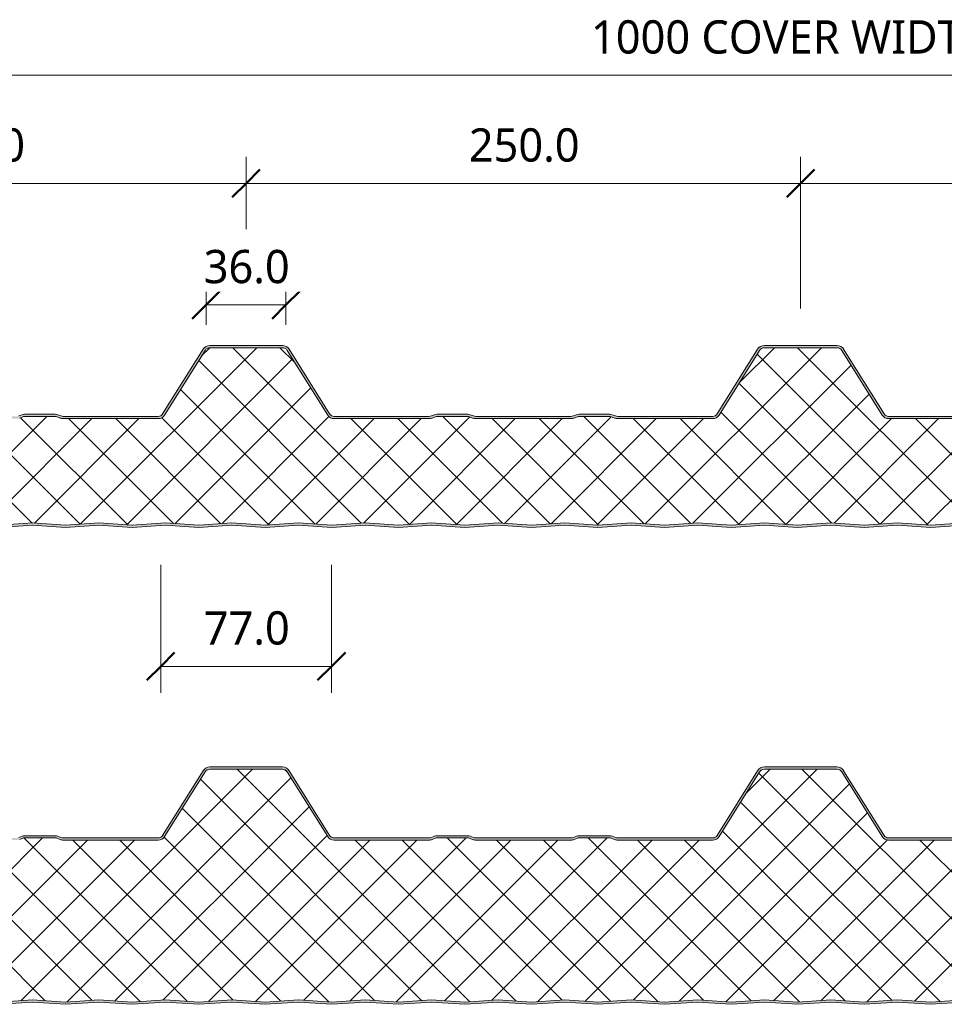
# Model space of a CAD drawing. Header units: millimetres. Extents: x 2057 to 5949, y -2344 to 1333.
# Tile 3 of 8: x 4850 to 5267, y -1706 to -1262. Entities that reach past the tile are written whole.
import ezdxf

# ---------------------------------------------------------------- set-up
doc = ezdxf.new("R2010")
doc.units = ezdxf.units.MM
for name, color, linetype, lineweight in [('A-ANNO-DIMS', 211, 'Continuous', 9), ('A-ANNO-DIMS-5', 211, 'Continuous', 9), ('A-DETL-GENF', 92, 'Continuous', 13)]:
    doc.layers.add(name, color=color, linetype=linetype, lineweight=lineweight)
doc.styles.add('Yu Gothic_2', font='Yu Gothic.ttf', dxfattribs={"height": 15})
doc.dimstyles.new('Diagonal', dxfattribs={"dimscale": 304.8, "dimtxt": 17.413553, "dimasz": 0.04101, "dimexe": 0.03937, "dimexo": 0.024606, "dimgap": 0.024606, "dimtad": 1, "dimdec": 1, "dimrnd": 0.1, "dimzin": 0, "dimdsep": 46, "dimtxsty": 'Yu Gothic_2', "dimblk1": 'OBLIQUE', "dimblk2": 'OBLIQUE', "dimsah": 1, "dimcen": 0.09, "dimazin": 0, "dimtfac": 1, "dimtdec": 4, "dimtix": 1, "dimtmove": 0, "dimatfit": 3, "dimfxl": 1, "dimtvp": 1, "dimtfill": 1, "dimtolj": 1, "dimtzin": 0, "dimarcsym": 2})

# ---------------------------------------------------------------- blocks, each defined once
blk = doc.blocks.new('Metecno RFw 1000 - SATINLINE FINISH - RFw 1000 50mm - SATINLINE-4382377-ALL PANEL Copy 1 Copy 1')
at = {"layer": 'A-DETL-GENF'}
h = blk.add_hatch(color=256, dxfattribs=at)
h.paths.add_polyline_path([(971, 0), (986.09, 1), (1001.2, 0), (1018.6, 0.06), (1019, 0.2), (1019.27, 0.35), (1019.57, 0.63), (1019.82, 1.01), (1019.96, 1.43), (1020, 1.8), (1020, 5.96), (1019.9, 6.53), (1019.76, 6.86), (1019.48, 7.23), (1019, 7.58), (1015.22, 9.76), (1014.79, 9.94), (1014.32, 10), (1000.89, 10.04), (1000.6, 10.16), (1000.35, 10.35), (1000.15, 10.62), (1000.04, 10.89), (1000, 11.2), (1000, 13.2), (999.94, 13.67), (999.76, 14.1), (999.48, 14.47), (999, 14.8), (998.67, 14.94), (998.2, 15), (994, 15), (994, 14), (998.41, 13.97), (998.77, 13.76), (998.98, 13.41), (999, 13.2), (999, 11.2), (999.08, 10.63), (999.3, 10.1), (999.65, 9.64), (1000.1, 9.29), (1000.63, 9.07), (1001.2, 9), (1014.54, 9), (1018.77, 6.53), (1018.98, 6.17), (1019, 5.96), (1018.98, 1.61), (1018.8, 1.27), (1018.49, 1.05), (1018.12, 1), (1000.1, 1.06), (986, 2.01), (971, 1), (956, 2.01), (941, 1), (925.59, 1.98), (911, 1), (896, 2.01), (881, 1), (866, 2.01), (851, 1), (836, 2.01), (821, 1), (806, 2.01), (791, 1), (776, 2.01), (761, 1), (746, 2.01), (731, 1), (716, 2.01), (701, 1), (686, 2.01), (671, 1), (656, 2.01), (641, 1), (626, 2.01), (611, 1), (596, 2.01), (581, 1), (565.95, 2), (551, 1), (536, 2.01), (521, 1), (506, 2.01), (491, 1), (476, 2.01), (461, 1), (446, 2.01), (431, 1), (416, 2.01), (401, 1), (386, 2.01), (371, 1), (356, 2.01), (341, 1), (326, 2.01), (311, 1), (296, 2.01), (281, 1), (266, 2.01), (251, 1), (236, 2.01), (221, 1), (206, 2.01), (191, 1), (175.59, 1.98), (161, 1), (146, 2.01), (131, 1), (116, 2.01), (101, 1), (86, 2.01), (71, 1), (56, 2.01), (41.11, 1), (23.59, 1.03), (23.23, 1.23), (23.03, 1.59), (23, 1.8), (23, 9.3), (22.93, 9.87), (22.71, 10.4), (22.36, 10.86), (21.9, 11.21), (21.37, 11.43), (20.8, 11.5), (1.59, 11.53), (1.23, 11.73), (1.03, 12.09), (1, 12.3), (1.03, 13.41), (1.23, 13.77), (1.59, 13.97), (1.8, 14), (6, 14), (6, 15), (1.59, 14.97), (1.15, 14.86), (0.9, 14.76), (0.53, 14.47), (0.24, 14.1), (0.06, 13.67), (0, 13.2), (0, 12.3), (0.06, 11.83), (0.3, 11.32), (0.53, 11.03), (1, 10.7), (1.33, 10.56), (1.8, 10.5), (21.11, 10.46), (21.4, 10.34), (21.65, 10.15), (21.84, 9.9), (21.96, 9.61), (22, 9.17), (22, 1.8), (22.06, 1.33), (22.24, 0.9), (22.53, 0.53), (23, 0.2), (23.33, 0.06), (23.8, 0), (41.14, 0), (56.09, 1), (71.11, 0), (86.09, 1), (101, 0), (116.09, 1), (131.04, 0), (146.09, 1), (161, 0), (176.09, 1), (191.34, 0.02), (206.09, 1), (221, 0), (236.09, 1), (251.18, 0.01), (266.09, 1), (281, 0), (296.28, 0.98), (311.3, 0.02), (326.09, 1), (341, 0), (356.09, 1), (371.24, 0.01), (386.13, 0.99), (401, 0), (416.09, 1), (431.17, 0.01), (446.09, 1), (461, 0), (476.09, 1), (491, 0), (506.09, 1), (521.39, 0.02), (536.09, 1), (551.13, 0), (566.09, 1), (581.31, 0.02), (596.09, 1), (611.03, 0), (626.09, 1), (641.23, 0.01), (656.09, 1), (671, 0), (686.24, 0.99), (701, 0), (716.09, 1), (731, 0), (746.09, 1), (761.19, 0.01), (776.09, 1), (791, 0), (806.09, 1), (821, 0), (836.09, 1), (851, 0), (866.09, 1), (881.04, 0), (896.09, 1), (911, 0), (926.09, 1), (941.32, 0.02), (956.09, 1)])
h.paths.add_polyline_path([(922.71, 49), (923.56, 49.11), (924.36, 49.43), (925.05, 49.93), (925.59, 50.6), (943.83, 79.78), (944.25, 80.29), (944.77, 80.67), (945.38, 80.92), (946.04, 81), (978.71, 81), (979.36, 80.92), (979.97, 80.67), (980.5, 80.29), (980.91, 79.78), (999.15, 50.6), (1000, 51.13), (981.76, 80.31), (981.19, 81.01), (980.45, 81.55), (979.61, 81.89), (978.71, 82), (946.04, 82), (945.13, 81.89), (944.29, 81.55), (943.56, 81.01), (942.98, 80.31), (924.48, 50.81), (924.36, 50.66), (923.87, 50.3), (923.31, 50.08), (922.64, 50), (879.38, 50.05), (878.46, 50.36), (876.86, 50.95), (876.29, 51), (861.88, 50.95), (861.34, 50.79), (859.36, 50.05), (858.79, 50), (815.38, 50.05), (814.46, 50.36), (812.86, 50.95), (812.29, 51), (797.88, 50.95), (797.34, 50.79), (795.36, 50.05), (794.56, 50), (751.84, 50.02), (751.3, 50.13), (750.87, 50.3), (750.38, 50.66), (749.77, 51.5), (731.76, 80.31), (731.19, 81.01), (730.45, 81.55), (729.61, 81.89), (728.71, 82), (696.04, 82), (695.13, 81.89), (694.29, 81.55), (693.56, 81.01), (692.98, 80.31), (674.74, 51.13), (674.36, 50.66), (673.87, 50.3), (673.31, 50.08), (672.71, 50), (629.38, 50.05), (628.46, 50.36), (626.86, 50.95), (626.29, 51), (611.88, 50.95), (611.34, 50.79), (609.36, 50.05), (608.75, 50), (565.38, 50.05), (564.46, 50.36), (562.86, 50.95), (562.29, 51), (547.88, 50.95), (547.34, 50.79), (545.36, 50.05), (544.67, 50), (501.62, 50.05), (501.39, 50.09), (500.87, 50.3), (500.38, 50.66), (500, 51.13), (481.76, 80.31), (481.19, 81.01), (480.45, 81.55), (479.61, 81.89), (478.71, 82), (446.04, 82), (445.13, 81.89), (444.29, 81.55), (443.48, 80.92), (442.98, 80.31), (424.6, 50.95), (424.36, 50.66), (423.87, 50.3), (423.19, 50.06), (422.71, 50), (379.38, 50.05), (378.46, 50.36), (376.86, 50.95), (376.29, 51), (361.88, 50.95), (361.34, 50.79), (359.36, 50.05), (358.79, 50), (315.38, 50.05), (314.46, 50.36), (312.86, 50.95), (312.29, 51), (297.88, 50.95), (297.34, 50.79), (295.36, 50.05), (294.79, 50), (251.73, 50.04), (251.43, 50.08), (250.87, 50.3), (250.38, 50.66), (250, 51.13), (231.49, 80.65), (231.19, 81.01), (230.45, 81.55), (229.61, 81.89), (228.71, 82), (196.04, 82), (195.13, 81.89), (194.29, 81.55), (193.56, 81.01), (192.98, 80.31), (174.68, 51.05), (174.36, 50.66), (173.87, 50.3), (173.31, 50.08), (172.71, 50), (129.38, 50.05), (128.46, 50.36), (126.86, 50.95), (126.29, 51), (111.88, 50.95), (111.34, 50.79), (109.36, 50.05), (108.79, 50), (65.38, 50.05), (64.46, 50.36), (62.86, 50.95), (62.29, 51), (47.88, 50.95), (47.34, 50.79), (45.36, 50.05), (44.79, 50), (2.54, 50), (1.83, 50.12), (1.37, 50.3), (0.88, 50.66), (0.5, 51.13), (-17.74, 80.31), (-18.31, 81.01), (-19.05, 81.55), (-19.89, 81.89), (-20.79, 82), (-54.46, 82), (-55.37, 81.89), (-56.21, 81.55), (-56.94, 81.01), (-57.52, 80.31), (-62.52, 72.3), (-62.91, 72.49), (-63.34, 72.57), (-63.78, 72.55), (-64.19, 72.43), (-64.57, 72.21), (-64.88, 71.9), (-65.34, 71.16), (-65.48, 70.75), (-65.51, 70.32), (-65.44, 69.89), (-65.27, 69.49), (-65.01, 69.14), (-64.67, 68.87), (-67.52, 64.3), (-66.68, 63.77), (-63.29, 69.19), (-64.28, 69.83), (-64.47, 70.15), (-64.5, 70.51), (-64.37, 70.85), (-64.24, 70.99), (-64.07, 71.31), (-63.76, 71.52), (-63.4, 71.57), (-63.05, 71.46), (-62.2, 70.93), (-56.67, 79.78), (-56.25, 80.29), (-55.73, 80.67), (-55.12, 80.92), (-54.46, 81), (-20.79, 81), (-20.14, 80.92), (-19.53, 80.67), (-19, 80.29), (-18.59, 79.78), (-0.35, 50.6), (0.33, 49.83), (1, 49.38), (1.83, 49.09), (2.54, 49), (44.79, 49), (45.55, 49.07), (46.28, 49.29), (48.07, 50), (62.68, 50), (64.46, 49.29), (65.19, 49.07), (65.95, 49), (108.79, 49), (109.55, 49.07), (110.28, 49.29), (112.07, 50), (126.68, 50), (128.46, 49.29), (129.19, 49.07), (129.95, 49), (172.71, 49), (173.56, 49.11), (174.36, 49.43), (175.05, 49.93), (175.59, 50.6), (193.83, 79.78), (194.25, 80.29), (194.77, 80.67), (195.38, 80.92), (196.04, 81), (228.71, 81), (229.36, 80.92), (229.97, 80.67), (230.5, 80.29), (230.91, 79.78), (249.15, 50.6), (249.69, 49.93), (250.39, 49.43), (251.18, 49.11), (252.04, 49), (294.79, 49), (295.55, 49.07), (296.28, 49.29), (298.07, 50), (312.68, 50), (314.46, 49.29), (315.19, 49.07), (315.95, 49), (358.79, 49), (359.55, 49.07), (360.28, 49.29), (362.07, 50), (376.68, 50), (378.46, 49.29), (379.19, 49.07), (379.95, 49), (422.71, 49), (423.56, 49.11), (424.36, 49.43), (425.05, 49.93), (425.59, 50.6), (443.83, 79.78), (444.25, 80.29), (444.77, 80.67), (445.38, 80.92), (446.04, 81), (478.71, 81), (479.36, 80.92), (479.97, 80.67), (480.5, 80.29), (480.91, 79.78), (499.15, 50.6), (499.69, 49.93), (500.39, 49.43), (501.18, 49.11), (502.04, 49), (544.79, 49), (545.55, 49.07), (546.28, 49.29), (548.07, 50), (562.68, 50), (564.46, 49.29), (565.19, 49.07), (566, 49), (608.79, 49), (609.55, 49.07), (610.28, 49.29), (612.07, 50), (626.68, 50), (628.46, 49.29), (629.19, 49.07), (629.95, 49), (672.71, 49), (673.56, 49.11), (674.36, 49.43), (675.05, 49.93), (675.59, 50.6), (693.83, 79.78), (694.25, 80.29), (694.77, 80.67), (695.38, 80.92), (696.04, 81), (728.71, 81), (729.36, 80.92), (729.97, 80.67), (730.5, 80.29), (731, 79.64), (749.15, 50.6), (749.69, 49.93), (750.39, 49.43), (751.18, 49.11), (752.04, 49), (794.79, 49), (795.55, 49.07), (796.28, 49.29), (798.07, 50), (812.68, 50), (814.46, 49.29), (815.19, 49.07), (815.95, 49), (858.79, 49), (859.55, 49.07), (860.28, 49.29), (862.07, 50), (876.68, 50), (878.46, 49.29), (879.19, 49.07), (879.95, 49), (911, 49)])
h = blk.add_hatch(dxfattribs=at)
h.set_pattern_fill('FP_2', color=256, style=0, pattern_type=2)
h.set_pattern_definition([(45, (3296.831, 1490.906), (-10.6066, 10.6066), []), (135, (3296.831, 1490.906), (-10.6066, -10.6066), [])])
h.paths.add_polyline_path([(971, 1), (986, 2.01), (1000.9, 1), (1018.49, 1.05), (1018.8, 1.27), (1018.91, 1.43), (1019, 1.8), (1019, 5.96), (1018.9, 6.36), (1018.6, 6.65), (1014.54, 9), (1001.2, 9), (1000.63, 9.07), (1000.1, 9.29), (999.65, 9.64), (999.3, 10.1), (999.08, 10.63), (999, 11.2), (999, 13.2), (998.9, 13.6), (998.6, 13.89), (998.2, 14), (994, 14), (994, 15), (998.2, 15), (998.67, 14.94), (999.1, 14.76), (999.48, 14.47), (999.76, 14.1), (999.94, 13.67), (1000, 13.2), (1000, 49.24), (980.91, 79.78), (980.5, 80.29), (979.97, 80.67), (979.36, 80.92), (978.71, 81), (946.04, 81), (945.38, 80.92), (944.77, 80.67), (944.25, 80.29), (943.83, 79.78), (925.59, 50.6), (925.05, 49.93), (924.36, 49.43), (923.56, 49.11), (922.71, 49), (879.95, 49), (879.19, 49.07), (878.46, 49.29), (876.68, 50), (862.07, 50), (860.28, 49.29), (859.55, 49.07), (858.79, 49), (815.95, 49), (815.19, 49.07), (814.46, 49.29), (812.68, 50), (798.07, 50), (796.28, 49.29), (795.55, 49.07), (794.79, 49), (752.04, 49), (751.18, 49.11), (750.39, 49.43), (749.69, 49.93), (749.15, 50.6), (730.91, 79.78), (730.5, 80.29), (729.97, 80.67), (729.36, 80.92), (728.71, 81), (696.04, 81), (695.38, 80.92), (694.77, 80.67), (694.25, 80.29), (693.83, 79.78), (675.59, 50.6), (675.05, 49.93), (674.36, 49.43), (673.56, 49.11), (672.71, 49), (629.95, 49), (629.19, 49.07), (628.46, 49.29), (626.68, 50), (612.07, 50), (610.28, 49.29), (609.55, 49.07), (608.79, 49), (565.95, 49), (565.19, 49.07), (564.46, 49.29), (562.68, 50), (548.07, 50), (546.28, 49.29), (545.55, 49.07), (544.79, 49), (502.04, 49), (501.18, 49.11), (500.39, 49.43), (499.69, 49.93), (499.15, 50.6), (480.91, 79.78), (480.5, 80.29), (479.97, 80.67), (479.36, 80.92), (478.71, 81), (446.04, 81), (445.38, 80.92), (444.77, 80.67), (444.25, 80.29), (443.83, 79.78), (425.59, 50.6), (425.05, 49.93), (424.36, 49.43), (423.56, 49.11), (422.71, 49), (379.95, 49), (379.19, 49.07), (378.46, 49.29), (376.68, 50), (362.07, 50), (360.28, 49.29), (359.55, 49.07), (358.79, 49), (315.95, 49), (315.19, 49.07), (314.46, 49.29), (312.68, 50), (298.07, 50), (296.28, 49.29), (295.55, 49.07), (294.79, 49), (252.04, 49), (251.18, 49.11), (250.39, 49.43), (249.69, 49.93), (249.15, 50.6), (230.91, 79.78), (230.5, 80.29), (229.97, 80.67), (229.36, 80.92), (228.71, 81), (196.04, 81), (195.38, 80.92), (194.77, 80.67), (194.25, 80.29), (193.83, 79.78), (175.59, 50.6), (175.05, 49.93), (174.36, 49.43), (173.56, 49.11), (172.71, 49), (129.95, 49), (129.19, 49.07), (128.46, 49.29), (126.68, 50), (112.07, 50), (110.28, 49.29), (109.55, 49.07), (108.79, 49), (65.95, 49), (65.19, 49.07), (64.46, 49.29), (62.68, 50), (48.07, 50), (46.28, 49.29), (45.55, 49.07), (44.79, 49), (2.54, 49), (1.83, 49.07), (1.15, 49.3), (0.53, 49.65), (0, 50.13), (0, 13.2), (0.06, 13.67), (0.3, 14.18), (0.53, 14.47), (0.9, 14.76), (1.33, 14.94), (1.8, 15), (6, 15), (6, 14), (1.59, 13.97), (1.23, 13.77), (1.11, 13.6), (1, 13.2), (1, 12.3), (1.11, 11.9), (1.4, 11.61), (1.8, 11.5), (20.8, 11.5), (21.37, 11.43), (21.9, 11.21), (22.36, 10.86), (22.71, 10.4), (22.93, 9.87), (23, 9.3), (23, 1.8), (23.11, 1.4), (23.4, 1.11), (23.8, 1), (41.11, 1), (56, 2.01), (71, 1), (86, 2.01), (101, 1), (116, 2.01), (131, 1), (146, 2.01), (161, 1), (176, 2.01), (191, 1), (206, 2.01), (221, 1), (236, 2.01), (251, 1), (266, 2.01), (281, 1), (296, 2.01), (311, 1), (326, 2.01), (341, 1), (356, 2.01), (371, 1), (386, 2.01), (401, 1), (416, 2.01), (431, 1), (446, 2.01), (461, 1), (476, 2.01), (491, 1), (506, 2.01), (521, 1), (536, 2.01), (551, 1), (566, 2.01), (581, 1), (596, 2.01), (611, 1), (626, 2.01), (641, 1), (656, 2.01), (671, 1), (686, 2.01), (701, 1), (716, 2.01), (731, 1), (746, 2.01), (761, 1), (776, 2.01), (791, 1), (806, 2.01), (821, 1), (836, 2.01), (851, 1), (866, 2.01), (881, 1), (896, 2.01), (911, 1), (926, 2.01), (941, 1), (956, 2.01)])
for p, q in [((192.98, 80.31), (174.74, 51.13)), ((228.71, 82), (196.04, 82)), ((228.71, 81), (196.04, 81)), ((250, 51.13), (231.76, 80.31)), ((442.98, 80.31), (424.74, 51.13)), ((478.71, 82), (446.04, 82)), ((478.71, 81), (446.04, 81)), ((500, 51.13), (481.76, 80.31)), ((193.83, 79.78), (175.59, 50.6)), ((249.15, 50.6), (230.91, 79.78)), ((443.83, 79.78), (425.59, 50.6)), ((499.15, 50.6), (480.91, 79.78)), ((111.34, 50.79), (109.91, 50.21)), ((112.07, 50), (110.28, 49.29)), ((126.68, 50), (112.07, 50)), ((126.29, 51), (112.45, 51)), ((128.46, 49.29), (126.68, 50)), ((128.84, 50.21), (127.41, 50.79)), ((172.71, 50), (129.95, 50)), ((172.71, 49), (129.95, 49)), ((294.79, 50), (252.04, 50)), ((294.79, 49), (252.04, 49)), ((297.34, 50.79), (295.91, 50.21)), ((298.07, 50), (296.28, 49.29)), ((312.68, 50), (298.07, 50)), ((312.29, 51), (298.45, 51)), ((314.46, 49.29), (312.68, 50)), ((314.84, 50.21), (313.41, 50.79)), ((358.79, 50), (315.95, 50)), ((358.79, 49), (315.95, 49)), ((361.34, 50.79), (359.91, 50.21)), ((362.07, 50), (360.28, 49.29)), ((376.68, 50), (362.07, 50)), ((376.29, 51), (362.45, 51)), ((378.46, 49.29), (376.68, 50)), ((378.84, 50.21), (377.41, 50.79)), ((422.71, 50), (379.95, 50)), ((422.71, 49), (379.95, 49)), ((544.79, 50), (502.04, 50)), ((544.79, 49), (502.04, 49)), ((101, 1), (116, 2.01)), ((101, 0), (116, 1)), ((116, 2.01), (131, 1)), ((116, 1), (131, 0)), ((131, 1), (146, 2.01)), ((131, 0), (146, 1)), ((146, 2.01), (161, 1)), ((146, 1), (161, 0)), ((161, 1), (176, 2.01)), ((161, 0), (176, 1)), ((176, 2.01), (191, 1)), ((176, 1), (191, 0)), ((191, 1), (206, 2.01)), ((191, 0), (206, 1)), ((206, 2.01), (221, 1)), ((206, 1), (221, 0)), ((221, 1), (236, 2.01)), ((221, 0), (236, 1)), ((236, 2.01), (251, 1)), ((236, 1), (251, 0)), ((251, 1), (266, 2.01)), ((251, 0), (266, 1)), ((266, 2.01), (281, 1)), ((266, 1), (281, 0)), ((281, 1), (296, 2.01)), ((281, 0), (296, 1)), ((296, 2.01), (311, 1)), ((296, 1), (311, 0)), ((311, 1), (326, 2.01)), ((311, 0), (326, 1)), ((326, 2.01), (341, 1)), ((326, 1), (341, 0)), ((341, 1), (356, 2.01)), ((341, 0), (356, 1)), ((356, 2.01), (371, 1)), ((356, 1), (371, 0)), ((371, 1), (386, 2.01)), ((371, 0), (386, 1)), ((386, 2.01), (401, 1)), ((386, 1), (401, 0)), ((401, 1), (416, 2.01)), ((401, 0), (416, 1)), ((416, 2.01), (431, 1)), ((416, 1), (431, 0)), ((431, 1), (446, 2.01)), ((431, 0), (446, 1)), ((446, 2.01), (461, 1)), ((446, 1), (461, 0)), ((461, 1), (476, 2.01)), ((461, 0), (476, 1)), ((476, 2.01), (491, 1)), ((476, 1), (491, 0)), ((491, 1), (506, 2.01)), ((491, 0), (506, 1)), ((506, 2.01), (521, 1)), ((506, 1), (521, 0)), ((521, 1), (536, 2.01)), ((521, 0), (536, 1))]:
    blk.add_line(p, q, dxfattribs=at)
for centre, radius, start, end in [((196.04, 78.4), 3.6, 90, 147.9946), ((196.04, 78.4), 2.6, 90, 147.9946), ((228.71, 78.4), 3.6, 32.0054, 90), ((228.71, 78.4), 2.6, 32.0054, 90), ((446.04, 78.4), 3.6, 90, 147.9946), ((446.04, 78.4), 2.6, 90, 147.9946), ((478.71, 78.4), 3.6, 32.0054, 90), ((478.71, 78.4), 2.6, 32.0054, 90), ((112.45, 48), 3, 90, 111.8014), ((126.29, 48), 3, 68.1986, 90), ((129.95, 53), 4, 248.1986, 270), ((129.95, 53), 3, 248.1986, 270), ((172.71, 52.4), 2.4, 270, 327.9946), ((172.71, 52.4), 3.4, 270, 327.9946), ((252.04, 52.4), 3.4, 212.0054, 270), ((252.04, 52.4), 2.4, 212.0054, 270), ((294.79, 53), 3, 270, 291.8014), ((294.79, 53), 4, 270, 291.8014), ((298.45, 48), 3, 90, 111.8014), ((312.29, 48), 3, 68.1986, 90), ((315.95, 53), 4, 248.1986, 270), ((315.95, 53), 3, 248.1986, 270), ((358.79, 53), 3, 270, 291.8014), ((358.79, 53), 4, 270, 291.8014), ((362.45, 48), 3, 90, 111.8014), ((376.29, 48), 3, 68.1986, 90), ((379.95, 53), 4, 248.1986, 270), ((379.95, 53), 3, 248.1986, 270), ((422.71, 52.4), 2.4, 270, 327.9946), ((422.71, 52.4), 3.4, 270, 327.9946), ((502.04, 52.4), 3.4, 212.0054, 270), ((502.04, 52.4), 2.4, 212.0054, 270)]:
    blk.add_arc(centre, radius, start, end, dxfattribs=at)
blk = doc.blocks.new('Metecno RFw 1000 - SATINLINE FINISH - RFw 1000 75mm - SATINLINE-4382375-ALL PANEL Copy 1 Copy 1')
at = {"layer": 'A-DETL-GENF'}
h = blk.add_hatch(color=256, dxfattribs=at)
h.paths.add_polyline_path([(941, 0), (956.09, 1), (971, 0), (986.09, 1), (1001.2, 0), (1018.6, 0.06), (1019, 0.2), (1019.27, 0.35), (1019.57, 0.63), (1019.82, 1.01), (1019.96, 1.43), (1020, 1.8), (1020, 5.96), (1019.9, 6.53), (1019.76, 6.86), (1019.48, 7.23), (1019, 7.58), (1015.22, 9.76), (1014.79, 9.94), (1014.32, 10), (1000.89, 10.04), (1000.6, 10.16), (1000.35, 10.35), (1000.15, 10.62), (1000.04, 10.89), (1000, 11.2), (999.96, 13.5), (999.83, 13.94), (999.72, 14.16), (999.43, 14.51), (999, 14.8), (998.64, 14.94), (998.2, 15), (994, 15), (994, 14), (998.41, 13.97), (998.77, 13.76), (998.98, 13.41), (999, 13.2), (999, 11.2), (999.08, 10.63), (999.3, 10.1), (999.65, 9.64), (1000.1, 9.29), (1000.63, 9.07), (1001.2, 9), (1014.54, 9), (1018.77, 6.53), (1018.98, 6.17), (1019, 5.96), (1018.98, 1.61), (1018.8, 1.27), (1018.49, 1.05), (1018.12, 1), (1000.1, 1.06), (986, 2.01), (971, 1), (956, 2.01), (941, 1), (925.59, 1.98), (911, 1), (896, 2.01), (881, 1), (866, 2.01), (851, 1), (836, 2.01), (821, 1), (806, 2.01), (791, 1), (776, 2.01), (761, 1), (746, 2.01), (731, 1), (716, 2.01), (701, 1), (686, 2.01), (671, 1), (656, 2.01), (641, 1), (626, 2.01), (611, 1), (596, 2.01), (581, 1), (565.95, 2), (551, 1), (536, 2.01), (521, 1), (506, 2.01), (491, 1), (476, 2.01), (461, 1), (446, 2.01), (431, 1), (416, 2.01), (401, 1), (386, 2.01), (371, 1), (356, 2.01), (341, 1), (326, 2.01), (311, 1), (296, 2.01), (281, 1), (266, 2.01), (251, 1), (236, 2.01), (221, 1), (206, 2.01), (191, 1), (175.59, 1.98), (161, 1), (146, 2.01), (131, 1), (116, 2.01), (101, 1), (86, 2.01), (70.97, 1), (56, 2.01), (41.11, 1), (23.59, 1.03), (23.23, 1.23), (23.03, 1.59), (23, 1.8), (23, 9.3), (22.93, 9.87), (22.71, 10.4), (22.36, 10.86), (21.9, 11.21), (21.37, 11.43), (20.8, 11.5), (1.59, 11.53), (1.23, 11.73), (1.03, 12.09), (1, 12.3), (1.03, 13.41), (1.23, 13.77), (1.59, 13.97), (1.8, 14), (6, 14), (6, 15), (1.59, 14.97), (1.15, 14.86), (0.9, 14.76), (0.53, 14.47), (0.24, 14.1), (0.06, 13.67), (0, 13.2), (0, 12.3), (0.06, 11.83), (0.3, 11.32), (0.53, 11.03), (1, 10.7), (1.33, 10.56), (1.8, 10.5), (21.11, 10.46), (21.4, 10.34), (21.65, 10.15), (21.84, 9.9), (21.96, 9.61), (22, 9.3), (22, 1.8), (22.06, 1.33), (22.24, 0.9), (22.53, 0.53), (23, 0.2), (23.33, 0.06), (23.8, 0), (41.14, 0), (56.09, 1), (71.07, 0), (86.09, 1), (101, 0), (116.09, 1), (131.03, 0), (146.09, 1), (161, 0), (176.09, 1), (191.23, 0.01), (206.09, 1), (221, 0), (236.09, 1), (251.18, 0.01), (266.09, 1), (281, 0), (296.09, 1), (311, 0), (326.09, 1), (341.34, 0.02), (356.09, 1), (371.16, 0.01), (386.09, 1), (401.29, 0.01), (416.09, 1), (431.12, 0), (446.3, 0.98), (461, 0), (476.09, 1), (491, 0), (506.09, 1), (521.26, 0.01), (536.09, 1), (551.09, 0), (566.09, 1), (581.21, 0.01), (596.09, 1), (611.02, 0), (626.09, 1), (641.15, 0.01), (656.09, 1), (671, 0), (686.17, 0.99), (701.36, 0.02), (716.09, 1), (731, 0), (746.09, 1), (761, 0), (776.09, 1), (791, 0), (806.09, 1), (821, 0), (836.09, 1), (851, 0), (866.09, 1), (881.03, 0), (896.09, 1), (911, 0), (926.09, 1)])
h.paths.add_polyline_path([(922.71, 74), (923.56, 74.11), (924.36, 74.43), (925.05, 74.93), (925.59, 75.6), (943.83, 104.78), (944.25, 105.29), (944.77, 105.67), (945.38, 105.92), (946.04, 106), (978.71, 106), (979.36, 105.92), (979.97, 105.67), (980.5, 105.29), (980.91, 104.78), (999.15, 75.6), (1000, 76.13), (981.76, 105.31), (981.19, 106.01), (980.45, 106.55), (979.61, 106.89), (978.71, 107), (946.04, 107), (945.13, 106.89), (944.29, 106.55), (943.56, 106.01), (942.98, 105.31), (924.61, 75.97), (924.36, 75.66), (923.87, 75.3), (923.1, 75.05), (922.66, 75), (879.38, 75.05), (878.46, 75.36), (876.86, 75.95), (876.29, 76), (861.88, 75.95), (861.34, 75.79), (859.36, 75.05), (858.79, 75), (815.38, 75.05), (814.46, 75.36), (812.86, 75.95), (812.29, 76), (797.88, 75.95), (797.34, 75.79), (795.36, 75.05), (794.64, 75), (751.91, 75.02), (751.26, 75.15), (750.87, 75.3), (750.38, 75.66), (750, 76.13), (731.76, 105.31), (731.19, 106.01), (730.45, 106.55), (729.61, 106.89), (728.71, 107), (696.04, 107), (695.13, 106.89), (694.29, 106.55), (693.56, 106.01), (692.98, 105.31), (674.66, 76.03), (674.18, 75.53), (673.87, 75.3), (673.31, 75.08), (672.71, 75), (629.38, 75.05), (628.46, 75.36), (626.86, 75.95), (626.29, 76), (611.88, 75.95), (611.34, 75.79), (609.36, 75.05), (608.76, 75), (565.38, 75.05), (564.46, 75.36), (562.86, 75.95), (562.29, 76), (547.88, 75.95), (547.34, 75.79), (545.36, 75.05), (544.71, 75), (501.77, 75.03), (501.32, 75.12), (500.87, 75.3), (500.38, 75.66), (500, 76.13), (481.76, 105.31), (481.19, 106.01), (480.45, 106.55), (479.61, 106.89), (478.71, 107), (446.04, 107), (445.13, 106.89), (444.29, 106.55), (443.48, 105.92), (442.98, 105.31), (424.57, 75.92), (424.36, 75.66), (423.87, 75.3), (423.31, 75.08), (422.71, 75), (379.38, 75.05), (378.46, 75.36), (376.86, 75.95), (376.29, 76), (361.88, 75.95), (361.34, 75.79), (359.36, 75.05), (358.79, 75), (315.38, 75.05), (314.46, 75.36), (312.86, 75.95), (312.29, 76), (297.88, 75.95), (297.34, 75.79), (295.36, 75.05), (294.79, 75), (251.84, 75.03), (251.43, 75.08), (250.87, 75.3), (250.38, 75.66), (250, 76.13), (231.49, 105.65), (231.19, 106.01), (230.45, 106.55), (229.61, 106.89), (228.71, 107), (196.04, 107), (195.13, 106.89), (194.29, 106.55), (193.56, 106.01), (192.98, 105.31), (174.74, 76.13), (174.36, 75.66), (173.87, 75.3), (173.31, 75.08), (172.71, 75), (129.38, 75.05), (128.46, 75.36), (126.86, 75.95), (126.29, 76), (111.88, 75.95), (111.34, 75.79), (109.36, 75.05), (108.79, 75), (65.38, 75.05), (64.46, 75.36), (62.86, 75.95), (62.29, 76), (47.88, 75.95), (47.34, 75.79), (45.36, 75.05), (44.79, 75), (2.23, 75.04), (1.83, 75.12), (1.37, 75.3), (0.88, 75.66), (0.5, 76.13), (-17.74, 105.31), (-18.31, 106.01), (-19.05, 106.55), (-19.89, 106.89), (-20.79, 107), (-54.46, 107), (-55.37, 106.89), (-56.21, 106.55), (-56.94, 106.01), (-57.52, 105.31), (-62.52, 97.3), (-62.91, 97.49), (-63.34, 97.57), (-63.78, 97.55), (-64.19, 97.43), (-64.57, 97.21), (-64.88, 96.9), (-65.34, 96.16), (-65.48, 95.75), (-65.51, 95.32), (-65.44, 94.89), (-65.27, 94.49), (-65.01, 94.14), (-64.67, 93.87), (-67.52, 89.3), (-66.68, 88.77), (-63.29, 94.19), (-64.28, 94.83), (-64.47, 95.15), (-64.5, 95.51), (-64.37, 95.85), (-64.24, 95.99), (-64.07, 96.31), (-63.76, 96.52), (-63.4, 96.57), (-63.05, 96.46), (-62.2, 95.93), (-56.67, 104.78), (-56.25, 105.29), (-55.73, 105.67), (-55.12, 105.92), (-54.46, 106), (-20.79, 106), (-20.14, 105.92), (-19.53, 105.67), (-19, 105.29), (-18.59, 104.78), (-0.35, 75.6), (0.33, 74.83), (1, 74.38), (1.83, 74.09), (2.54, 74), (44.79, 74), (45.55, 74.07), (46.28, 74.29), (48.07, 75), (62.68, 75), (64.46, 74.29), (65.19, 74.07), (65.95, 74), (108.79, 74), (109.55, 74.07), (110.28, 74.29), (112.07, 75), (126.68, 75), (128.46, 74.29), (129.19, 74.07), (129.95, 74), (172.71, 74), (173.56, 74.11), (174.36, 74.43), (175.05, 74.93), (175.59, 75.6), (193.83, 104.78), (194.25, 105.29), (194.77, 105.67), (195.38, 105.92), (196.04, 106), (228.71, 106), (229.36, 105.92), (229.97, 105.67), (230.5, 105.29), (230.91, 104.78), (249.15, 75.6), (249.69, 74.93), (250.39, 74.43), (251.18, 74.11), (252.04, 74), (294.79, 74), (295.55, 74.07), (296.28, 74.29), (298.07, 75), (312.68, 75), (314.46, 74.29), (315.19, 74.07), (315.95, 74), (358.79, 74), (359.55, 74.07), (360.28, 74.29), (362.07, 75), (376.68, 75), (378.46, 74.29), (379.19, 74.07), (379.95, 74), (422.71, 74), (423.56, 74.11), (424.36, 74.43), (425.05, 74.93), (425.59, 75.6), (443.83, 104.78), (444.25, 105.29), (444.77, 105.67), (445.38, 105.92), (446.04, 106), (478.71, 106), (479.36, 105.92), (479.97, 105.67), (480.5, 105.29), (480.91, 104.78), (499.15, 75.6), (499.69, 74.93), (500.39, 74.43), (501.18, 74.11), (502.04, 74), (544.79, 74), (545.55, 74.07), (546.28, 74.29), (548.07, 75), (562.68, 75), (564.46, 74.29), (565.19, 74.07), (566, 74), (608.79, 74), (609.55, 74.07), (610.28, 74.29), (612.07, 75), (626.68, 75), (628.46, 74.29), (629.19, 74.07), (629.95, 74), (672.71, 74), (673.56, 74.11), (674.36, 74.43), (675.05, 74.93), (675.59, 75.6), (693.83, 104.78), (694.25, 105.29), (694.77, 105.67), (695.38, 105.92), (696.04, 106), (728.71, 106), (729.36, 105.92), (729.97, 105.67), (730.5, 105.29), (730.91, 104.78), (749.15, 75.6), (749.69, 74.93), (750.39, 74.43), (751.18, 74.11), (752.04, 74), (794.79, 74), (795.55, 74.07), (796.28, 74.29), (798.07, 75), (812.68, 75), (814.46, 74.29), (815.19, 74.07), (815.95, 74), (858.79, 74), (859.55, 74.07), (860.28, 74.29), (862.07, 75), (876.68, 75), (878.46, 74.29), (879.19, 74.07), (879.95, 74), (911, 74)])
h = blk.add_hatch(dxfattribs=at)
h.set_pattern_fill('FP_3', color=256, style=0, pattern_type=2)
h.set_pattern_definition([(45, (3296.831, 1705.906), (-10.6066, 10.6066), []), (135, (3296.831, 1705.906), (-10.6066, -10.6066), [])])
h.paths.add_polyline_path([(941, 1), (956, 2.01), (971, 1), (986, 2.01), (1000.9, 1), (1018.49, 1.05), (1018.8, 1.27), (1018.91, 1.43), (1019, 1.8), (1019, 5.96), (1018.9, 6.36), (1018.6, 6.65), (1014.54, 9), (1001.2, 9), (1000.63, 9.07), (1000.1, 9.29), (999.65, 9.64), (999.3, 10.1), (999.08, 10.63), (999, 11.2), (999, 13.2), (998.9, 13.6), (998.6, 13.89), (998.2, 14), (994, 14), (994, 15), (998.2, 15), (998.65, 14.94), (999.07, 14.77), (999.44, 14.51), (999.73, 14.16), (999.92, 13.74), (1000, 13.3), (1000, 74.24), (980.91, 104.78), (980.5, 105.29), (979.97, 105.67), (979.36, 105.92), (978.71, 106), (946.04, 106), (945.38, 105.92), (944.77, 105.67), (944.25, 105.29), (943.83, 104.78), (925.59, 75.6), (925.05, 74.93), (924.36, 74.43), (923.56, 74.11), (922.71, 74), (879.95, 74), (879.19, 74.07), (878.46, 74.29), (876.68, 75), (862.07, 75), (860.28, 74.29), (859.55, 74.07), (858.79, 74), (815.95, 74), (815.19, 74.07), (814.46, 74.29), (812.68, 75), (798.07, 75), (796.28, 74.29), (795.55, 74.07), (794.79, 74), (752.04, 74), (751.18, 74.11), (750.39, 74.43), (749.69, 74.93), (749.15, 75.6), (730.91, 104.78), (730.5, 105.29), (729.97, 105.67), (729.36, 105.92), (728.71, 106), (696.04, 106), (695.38, 105.92), (694.77, 105.67), (694.25, 105.29), (693.83, 104.78), (675.59, 75.6), (675.05, 74.93), (674.36, 74.43), (673.56, 74.11), (672.71, 74), (629.95, 74), (629.19, 74.07), (628.46, 74.29), (626.68, 75), (612.07, 75), (610.28, 74.29), (609.55, 74.07), (608.79, 74), (565.95, 74), (565.19, 74.07), (564.46, 74.29), (562.68, 75), (548.07, 75), (546.28, 74.29), (545.55, 74.07), (544.79, 74), (502.04, 74), (501.18, 74.11), (500.39, 74.43), (499.69, 74.93), (499.15, 75.6), (480.91, 104.78), (480.5, 105.29), (479.97, 105.67), (479.36, 105.92), (478.71, 106), (446.04, 106), (445.38, 105.92), (444.77, 105.67), (444.25, 105.29), (443.83, 104.78), (425.59, 75.6), (425.05, 74.93), (424.36, 74.43), (423.56, 74.11), (422.71, 74), (379.95, 74), (379.19, 74.07), (378.46, 74.29), (376.68, 75), (362.07, 75), (360.28, 74.29), (359.55, 74.07), (358.79, 74), (315.95, 74), (315.19, 74.07), (314.46, 74.29), (312.68, 75), (298.07, 75), (296.28, 74.29), (295.55, 74.07), (294.79, 74), (252.04, 74), (251.18, 74.11), (250.39, 74.43), (249.69, 74.93), (249.15, 75.6), (230.91, 104.78), (230.5, 105.29), (229.97, 105.67), (229.36, 105.92), (228.71, 106), (196.04, 106), (195.38, 105.92), (194.77, 105.67), (194.25, 105.29), (193.83, 104.78), (175.59, 75.6), (175.05, 74.93), (174.36, 74.43), (173.56, 74.11), (172.71, 74), (129.95, 74), (129.19, 74.07), (128.46, 74.29), (126.68, 75), (112.07, 75), (110.28, 74.29), (109.55, 74.07), (108.79, 74), (65.95, 74), (65.19, 74.07), (64.46, 74.29), (62.68, 75), (48.07, 75), (46.28, 74.29), (45.55, 74.07), (44.79, 74), (2.54, 74), (1.83, 74.07), (1.15, 74.3), (0.53, 74.65), (0, 75.13), (0, 13.2), (0.06, 13.67), (0.3, 14.18), (0.53, 14.47), (0.9, 14.76), (1.33, 14.94), (1.8, 15), (6, 15), (6, 14), (1.59, 13.97), (1.23, 13.77), (1.11, 13.6), (1, 13.2), (1, 12.3), (1.11, 11.9), (1.4, 11.61), (1.8, 11.5), (20.8, 11.5), (21.37, 11.43), (21.9, 11.21), (22.36, 10.86), (22.71, 10.4), (22.93, 9.87), (23, 9.3), (23, 1.8), (23.11, 1.4), (23.4, 1.11), (23.8, 1), (41.11, 1), (56, 2.01), (71, 1), (86, 2.01), (101, 1), (116, 2.01), (131, 1), (146, 2.01), (161, 1), (176, 2.01), (191, 1), (206, 2.01), (221, 1), (236, 2.01), (251, 1), (266, 2.01), (281, 1), (296, 2.01), (311, 1), (326, 2.01), (341, 1), (356, 2.01), (371, 1), (386, 2.01), (401, 1), (416, 2.01), (431, 1), (446, 2.01), (461, 1), (476, 2.01), (491, 1), (506, 2.01), (521, 1), (536, 2.01), (551, 1), (566, 2.01), (581, 1), (596, 2.01), (611, 1), (626, 2.01), (641, 1), (656, 2.01), (671, 1), (686, 2.01), (701, 1), (716, 2.01), (731, 1), (746, 2.01), (761, 1), (776, 2.01), (791, 1), (806, 2.01), (821, 1), (836, 2.01), (851, 1), (866, 2.01), (881, 1), (896, 2.01), (911, 1), (926, 2.01)])
for p, q in [((228.71, 107), (196.04, 107)), ((478.71, 107), (446.04, 107)), ((192.98, 105.31), (174.74, 76.13)), ((193.83, 104.78), (175.59, 75.6)), ((228.71, 106), (196.04, 106)), ((249.15, 75.6), (230.91, 104.78)), ((250, 76.13), (231.76, 105.31)), ((442.98, 105.31), (424.74, 76.13)), ((443.83, 104.78), (425.59, 75.6)), ((478.71, 106), (446.04, 106)), ((499.15, 75.6), (480.91, 104.78)), ((500, 76.13), (481.76, 105.31)), ((111.34, 75.79), (109.91, 75.21)), ((126.29, 76), (112.45, 76)), ((128.84, 75.21), (127.41, 75.79)), ((297.34, 75.79), (295.91, 75.21)), ((312.29, 76), (298.45, 76)), ((314.84, 75.21), (313.41, 75.79)), ((361.34, 75.79), (359.91, 75.21)), ((376.29, 76), (362.45, 76)), ((378.84, 75.21), (377.41, 75.79)), ((112.07, 75), (110.28, 74.29)), ((126.68, 75), (112.07, 75)), ((128.46, 74.29), (126.68, 75)), ((172.71, 75), (129.95, 75)), ((172.71, 74), (129.95, 74)), ((294.79, 75), (252.04, 75)), ((294.79, 74), (252.04, 74)), ((298.07, 75), (296.28, 74.29)), ((312.68, 75), (298.07, 75)), ((314.46, 74.29), (312.68, 75)), ((358.79, 75), (315.95, 75)), ((358.79, 74), (315.95, 74)), ((362.07, 75), (360.28, 74.29)), ((376.68, 75), (362.07, 75)), ((378.46, 74.29), (376.68, 75)), ((422.71, 75), (379.95, 75)), ((422.71, 74), (379.95, 74)), ((544.79, 75), (502.04, 75)), ((544.79, 74), (502.04, 74)), ((101, 1), (116, 2.01)), ((101, 0), (116, 1)), ((116, 2.01), (131, 1)), ((116, 1), (131, 0)), ((131, 1), (146, 2.01)), ((131, 0), (146, 1)), ((146, 2.01), (161, 1)), ((146, 1), (161, 0)), ((161, 1), (176, 2.01)), ((161, 0), (176, 1)), ((176, 2.01), (191, 1)), ((176, 1), (191, 0)), ((191, 1), (206, 2.01)), ((191, 0), (206, 1)), ((206, 2.01), (221, 1)), ((206, 1), (221, 0)), ((221, 1), (236, 2.01)), ((221, 0), (236, 1)), ((236, 2.01), (251, 1)), ((236, 1), (251, 0)), ((251, 1), (266, 2.01)), ((251, 0), (266, 1)), ((266, 2.01), (281, 1)), ((266, 1), (281, 0)), ((281, 1), (296, 2.01)), ((281, 0), (296, 1)), ((296, 2.01), (311, 1)), ((296, 1), (311, 0)), ((311, 1), (326, 2.01)), ((311, 0), (326, 1)), ((326, 2.01), (341, 1)), ((326, 1), (341, 0)), ((341, 1), (356, 2.01)), ((341, 0), (356, 1)), ((356, 2.01), (371, 1)), ((356, 1), (371, 0)), ((371, 1), (386, 2.01)), ((371, 0), (386, 1)), ((386, 2.01), (401, 1)), ((386, 1), (401, 0)), ((401, 1), (416, 2.01)), ((401, 0), (416, 1)), ((416, 2.01), (431, 1)), ((416, 1), (431, 0)), ((431, 1), (446, 2.01)), ((431, 0), (446, 1)), ((446, 2.01), (461, 1)), ((446, 1), (461, 0)), ((461, 1), (476, 2.01)), ((461, 0), (476, 1)), ((476, 2.01), (491, 1)), ((476, 1), (491, 0)), ((491, 1), (506, 2.01)), ((491, 0), (506, 1)), ((506, 2.01), (521, 1)), ((506, 1), (521, 0)), ((521, 1), (536, 2.01)), ((521, 0), (536, 1))]:
    blk.add_line(p, q, dxfattribs=at)
for centre, radius, start, end in [((196.04, 103.4), 3.6, 90, 147.9946), ((228.71, 103.4), 3.6, 32.0054, 90), ((446.04, 103.4), 3.6, 90, 147.9946), ((478.71, 103.4), 3.6, 32.0054, 90), ((196.04, 103.4), 2.6, 90, 147.9946), ((228.71, 103.4), 2.6, 32.0054, 90), ((446.04, 103.4), 2.6, 90, 147.9946), ((478.71, 103.4), 2.6, 32.0054, 90), ((112.45, 73), 3, 90, 111.8014), ((126.29, 73), 3, 68.1986, 90), ((172.71, 77.4), 2.4, 270, 327.9946), ((172.71, 77.4), 3.4, 270, 327.9946), ((252.04, 77.4), 3.4, 212.0054, 270), ((252.04, 77.4), 2.4, 212.0054, 270), ((298.45, 73), 3, 90, 111.8014), ((312.29, 73), 3, 68.1986, 90), ((362.45, 73), 3, 90, 111.8014), ((376.29, 73), 3, 68.1986, 90), ((422.71, 77.4), 2.4, 270, 327.9946), ((422.71, 77.4), 3.4, 270, 327.9946), ((502.04, 77.4), 3.4, 212.0054, 270), ((502.04, 77.4), 2.4, 212.0054, 270), ((129.95, 78), 4, 248.1986, 270), ((129.95, 78), 3, 248.1986, 270), ((294.79, 78), 3, 270, 291.8014), ((294.79, 78), 4, 270, 291.8014), ((315.95, 78), 4, 248.1986, 270), ((315.95, 78), 3, 248.1986, 270), ((358.79, 78), 3, 270, 291.8014), ((358.79, 78), 4, 270, 291.8014), ((379.95, 78), 4, 248.1986, 270), ((379.95, 78), 3, 248.1986, 270)]:
    blk.add_arc(centre, radius, start, end, dxfattribs=at)
blk = doc.blocks.new('DIMBLOCK8-ALL PANEL Copy 1 Copy 1')
at = {"layer": 'A-ANNO-DIMS-5'}
for p, q in [((4702.03, -1287.13), (4702.03, -1275.13)), ((5702.03, -1287.13), (5702.03, -1275.13)), ((4702.03, -1287.13), (5702.03, -1287.13)), ((4702.03, -1287.13), (4702.03, -1392.27)), ((5702.03, -1287.13), (5702.03, -1392.27))]:
    blk.add_line(p, q, dxfattribs=at)
at = {"layer": 'A-ANNO-DIMS-5', "lineweight": 50}
for p, q in [((4702.03, -1287.13), (4708.28, -1280.88)), ((5702.03, -1287.13), (5708.28, -1280.88)), ((4702.03, -1287.13), (4695.78, -1293.38)), ((5702.03, -1287.13), (5695.78, -1293.38))]:
    blk.add_line(p, q, dxfattribs=at)
at = {"layer": 'A-ANNO-DIMS-5', "color": 0, "insert": (5107.53, -1262.33), "char_height": 15, "width": 226.7859, "attachment_point": 1, "line_spacing_factor": 1.024327, "style": 'Yu Gothic_2', "bg_fill": 3, "box_fill_scale": 1.25, "bg_fill_color": 9, "bg_fill_true_color": 13158600, "bg_fill_transparency": 0}
blk.add_mtext('1000 COVER WIDTH', dxfattribs=at)
blk = doc.blocks.new('_Oblique')
at = {"color": 0, "linetype": 'ByBlock', "lineweight": -2}
blk.add_line((-0.5, -0.5), (0.5, 0.5), dxfattribs=at)
blk = doc.blocks.new('DIMBLOCK9-ALL PANEL Copy 1 Copy 1')
at = {"layer": 'A-ANNO-DIMS-5'}
for p, q in [((4702.03, -1335.84), (4702.03, -1323.84)), ((4952.03, -1335.84), (4952.03, -1323.84)), ((4702.03, -1335.84), (4952.03, -1335.84)), ((4702.03, -1335.84), (4702.03, -1351.23)), ((4952.03, -1335.84), (4952.03, -1356.51))]:
    blk.add_line(p, q, dxfattribs=at)
at = {"layer": 'A-ANNO-DIMS-5', "lineweight": 50}
for p, q in [((4702.03, -1335.84), (4708.28, -1329.59)), ((4952.03, -1335.84), (4958.28, -1329.59)), ((4702.03, -1335.84), (4695.78, -1342.09)), ((4952.03, -1335.84), (4945.78, -1342.09))]:
    blk.add_line(p, q, dxfattribs=at)
at = {"layer": 'A-ANNO-DIMS-5', "color": 0, "insert": (4802.44, -1311.03), "char_height": 15, "width": 59.0012, "attachment_point": 1, "line_spacing_factor": 1.024327, "style": 'Yu Gothic_2', "bg_fill": 3, "box_fill_scale": 1.25, "bg_fill_color": 9, "bg_fill_true_color": 13158600, "bg_fill_transparency": 0}
blk.add_mtext('250.0', dxfattribs=at)
blk = doc.blocks.new('DIMBLOCK10-ALL PANEL Copy 1 Copy 1')
at = {"layer": 'A-ANNO-DIMS-5'}
for p, q in [((4952.03, -1335.84), (4952.03, -1323.84)), ((5202.03, -1335.84), (5202.03, -1323.84)), ((4952.03, -1335.84), (5202.03, -1335.84)), ((4952.03, -1335.84), (4952.03, -1356.51)), ((5202.03, -1335.84), (5202.03, -1392.27))]:
    blk.add_line(p, q, dxfattribs=at)
at = {"layer": 'A-ANNO-DIMS-5', "lineweight": 50}
for p, q in [((4952.03, -1335.84), (4958.28, -1329.59)), ((5202.03, -1335.84), (5208.28, -1329.59)), ((4952.03, -1335.84), (4945.78, -1342.09)), ((5202.03, -1335.84), (5195.78, -1342.09))]:
    blk.add_line(p, q, dxfattribs=at)
at = {"layer": 'A-ANNO-DIMS-5', "color": 0, "insert": (5052.44, -1311.03), "char_height": 15, "width": 59.0012, "attachment_point": 1, "line_spacing_factor": 1.024327, "style": 'Yu Gothic_2', "bg_fill": 3, "box_fill_scale": 1.25, "bg_fill_color": 9, "bg_fill_true_color": 13158600, "bg_fill_transparency": 0}
blk.add_mtext('250.0', dxfattribs=at)
blk = doc.blocks.new('DIMBLOCK11-ALL PANEL Copy 1 Copy 1')
at = {"layer": 'A-ANNO-DIMS-5'}
for p, q in [((5202.03, -1335.84), (5202.03, -1323.84)), ((5452.03, -1335.84), (5452.03, -1323.84)), ((5202.03, -1335.84), (5452.03, -1335.84)), ((5202.03, -1335.84), (5202.03, -1392.27)), ((5452.03, -1335.84), (5452.03, -1392.27))]:
    blk.add_line(p, q, dxfattribs=at)
at = {"layer": 'A-ANNO-DIMS-5', "lineweight": 50}
for p, q in [((5202.03, -1335.84), (5208.28, -1329.59)), ((5452.03, -1335.84), (5458.28, -1329.59)), ((5202.03, -1335.84), (5195.78, -1342.09)), ((5452.03, -1335.84), (5445.78, -1342.09))]:
    blk.add_line(p, q, dxfattribs=at)
at = {"layer": 'A-ANNO-DIMS-5', "color": 0, "insert": (5302.44, -1311.03), "char_height": 15, "width": 59.0012, "attachment_point": 1, "line_spacing_factor": 1.024327, "style": 'Yu Gothic_2', "bg_fill": 3, "box_fill_scale": 1.25, "bg_fill_color": 9, "bg_fill_true_color": 13158600, "bg_fill_transparency": 0}
blk.add_mtext('250.0', dxfattribs=at)
blk = doc.blocks.new('DIMBLOCK13-ALL PANEL Copy 1 Copy 1')
at = {"layer": 'A-ANNO-DIMS-5'}
for p, q in [((4913.53, -1553.56), (4913.53, -1507.75)), ((4990.53, -1553.56), (4990.53, -1507.75)), ((4913.53, -1553.56), (4990.53, -1553.56)), ((4913.53, -1553.56), (4913.53, -1565.56)), ((4990.53, -1553.56), (4990.53, -1565.56))]:
    blk.add_line(p, q, dxfattribs=at)
at = {"layer": 'A-ANNO-DIMS-5', "lineweight": 50}
for p, q in [((4913.53, -1553.56), (4919.78, -1547.31)), ((4990.53, -1553.56), (4996.78, -1547.31)), ((4913.53, -1553.56), (4907.28, -1559.81)), ((4990.53, -1553.56), (4984.28, -1559.81))]:
    blk.add_line(p, q, dxfattribs=at)
at = {"layer": 'A-ANNO-DIMS-5', "color": 0, "insert": (4932.95, -1528.75), "char_height": 15, "width": 45.7874, "attachment_point": 1, "line_spacing_factor": 1.024327, "style": 'Yu Gothic_2', "bg_fill": 3, "box_fill_scale": 1.25, "bg_fill_color": 9, "bg_fill_true_color": 13158600, "bg_fill_transparency": 0}
blk.add_mtext('77.0', dxfattribs=at)
blk = doc.blocks.new('DIMBLOCK17-ALL PANEL Copy 1 Copy 1')
at = {"layer": 'A-ANNO-DIMS-5'}
for p, q in [((4934.01, -1390.64), (4934.01, -1378.64)), ((4970.01, -1390.64), (4970.01, -1378.64)), ((4934.01, -1390.64), (4970.01, -1390.64)), ((4934.01, -1390.64), (4934.01, -1399.63)), ((4970.01, -1390.64), (4970.01, -1399.63))]:
    blk.add_line(p, q, dxfattribs=at)
at = {"layer": 'A-ANNO-DIMS-5', "lineweight": 50}
for p, q in [((4934.01, -1390.64), (4940.26, -1384.39)), ((4970.01, -1390.64), (4976.26, -1384.39)), ((4934.01, -1390.64), (4927.76, -1396.89)), ((4970.01, -1390.64), (4963.76, -1396.89))]:
    blk.add_line(p, q, dxfattribs=at)
at = {"layer": 'A-ANNO-DIMS-5', "color": 0, "insert": (4932.93, -1365.84), "char_height": 15, "width": 45.7874, "attachment_point": 1, "line_spacing_factor": 1.024327, "style": 'Yu Gothic_2', "bg_fill": 3, "box_fill_scale": 1.25, "bg_fill_color": 9, "bg_fill_true_color": 13158600, "bg_fill_transparency": 0}
blk.add_mtext('36.0', dxfattribs=at)

msp = doc.modelspace()

# ---------------------------------------------------------------- block references
at = {"layer": 'A-DETL-GENF'}
for name, p in [('Metecno RFw 1000 - SATINLINE FINISH - RFw 1000 50mm - SATINLINE-4382377-ALL PANEL Copy 1 Copy 1', (4739.68, -1490.91)), ('Metecno RFw 1000 - SATINLINE FINISH - RFw 1000 75mm - SATINLINE-4382375-ALL PANEL Copy 1 Copy 1', (4739.68, -1705.91))]:
    msp.add_blockref(name, p, dxfattribs=at)

# ---------------------------------------------------------------- dimensions: what is measured, and where the dimension line sits
at = {"layer": 'A-ANNO-DIMS'}
dim = msp.add_linear_dim(base=(5702.03, -1287.13), p1=(4702.03, -1399.77), p2=(5702.03, -1399.77), text='1000 COVER WIDTH', dimstyle='Diagonal', override={"dimpost": '<>', "dimfxl": 1000}, dxfattribs=at)
dim.commit()
dim.dimension.update_dxf_attribs({"geometry": 'DIMBLOCK8-ALL PANEL Copy 1 Copy 1', "text_midpoint": (5202.03, -1272.07)})
dim = msp.add_linear_dim(base=(4990.53, -1553.56), p1=(4913.53, -1500.25), p2=(4990.53, -1500.25), dimstyle='Diagonal', override={"dimpost": '<>', "dimfxl": 76.998597}, dxfattribs=at)
dim.commit()
dim.dimension.update_dxf_attribs({"geometry": 'DIMBLOCK13-ALL PANEL Copy 1 Copy 1', "text_midpoint": (4952.03, -1538.56)})

# ---------------------------------------------------------------- next in the draw order: dimensions: what is measured, and where the dimension line sits
dim = msp.add_linear_dim(base=(4952.03, -1335.84), p1=(4702.03, -1358.73), p2=(4952.03, -1364.01), dimstyle='Diagonal', override={"dimpost": '<>', "dimfxl": 250.05578}, dxfattribs=at)
dim.commit()
dim.dimension.update_dxf_attribs({"geometry": 'DIMBLOCK9-ALL PANEL Copy 1 Copy 1', "text_midpoint": (4827.03, -1320.84)})

# ---------------------------------------------------------------- next in the draw order: dimensions: what is measured, and where the dimension line sits
dim = msp.add_linear_dim(base=(5202.03, -1335.84), p1=(4952.03, -1364.01), p2=(5202.03, -1399.77), dimstyle='Diagonal', override={"dimpost": '<>', "dimfxl": 252.544169}, dxfattribs=at)
dim.commit()
dim.dimension.update_dxf_attribs({"geometry": 'DIMBLOCK10-ALL PANEL Copy 1 Copy 1', "text_midpoint": (5077.03, -1320.84)})

# ---------------------------------------------------------------- next in the draw order: dimensions: what is measured, and where the dimension line sits
for base, p1, p2, override, picture, middle in [((5452.03, -1335.84), (5202.03, -1399.77), (5452.03, -1399.77), {"dimpost": '<>', "dimfxl": 250}, 'DIMBLOCK11-ALL PANEL Copy 1 Copy 1', (5327.03, -1320.84)), ((4970.01, -1390.64), (4934.01, -1407.13), (4970.01, -1407.13), {"dimpost": '<>', "dimfxl": 36}, 'DIMBLOCK17-ALL PANEL Copy 1 Copy 1', (4952.01, -1375.64))]:
    dim = msp.add_linear_dim(base=base, p1=p1, p2=p2, dimstyle='Diagonal', override=override, dxfattribs=at)
    dim.commit()
    dim.dimension.update_dxf_attribs({"geometry": picture, "text_midpoint": middle})

doc.saveas('drawing.dxf')
